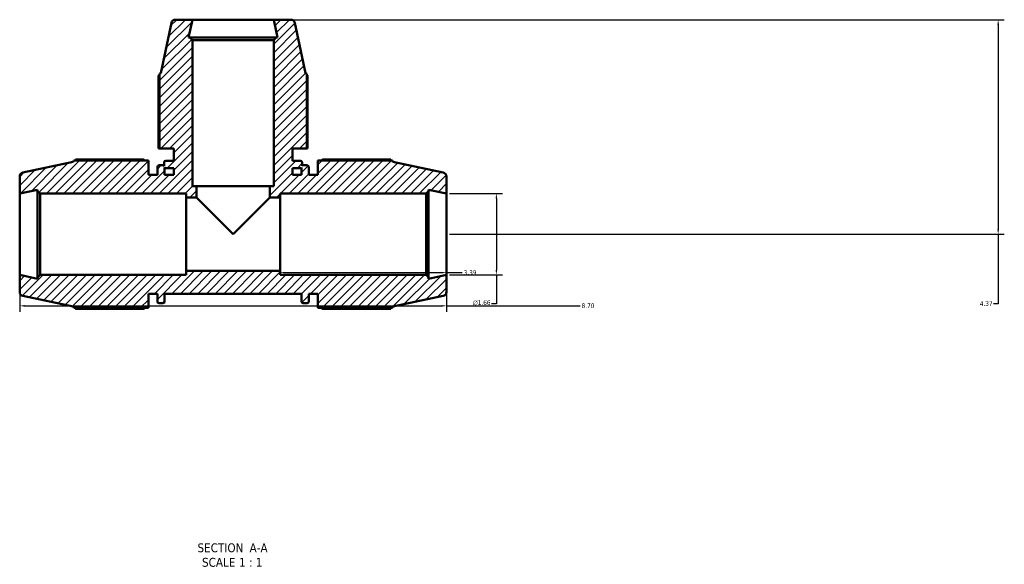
# Model space of a CAD drawing. Header units: inches. Extents: x 0.1 to 64.3, y -23.5 to 45.8.
# Tile 3 of 7: x 20.8 to 40.9, y -23.5 to -12.4. Entities that reach past the tile are written whole.
import ezdxf

# ---------------------------------------------------------------- set-up
doc = ezdxf.new("R2010")
doc.units = ezdxf.units.IN
doc.header["$MEASUREMENT"] = 0
for name, color, linetype, lineweight in [('Dimension (ANSI)', 7, 'Continuous', 25), ('Hatch (ANSI)', 7, 'Continuous', 18), ('Symbol (ANSI)', 7, 'Continuous', 25), ('Visible (ANSI)', 7, 'Continuous', 50)]:
    doc.layers.add(name, color=color, linetype=linetype, lineweight=lineweight)
doc.styles.add('Label Text (ANSI)', font='tahoma.ttf')
doc.styles.add('Note Text (ANSI)', font='tahoma.ttf')
doc.dimstyles.new('Default (ANSI)', dxfattribs={"dimtxt": 0.094488, "dimasz": 0.098425, "dimexe": 0.125, "dimexo": 0.0625, "dimgap": 0.031496, "dimtad": 0, "dimtih": 1, "dimtoh": 1, "dimrnd": 1e-08, "dimzin": 4, "dimdsep": 46, "dimtxsty": 'Note Text (ANSI)', "dimcen": 0.09, "dimdle": 0.393701, "dimclrd": 256, "dimclre": 256, "dimclrt": 5, "dimadec": 0, "dimazin": 1, "dimtfac": 1, "dimtofl": 0, "dimtmove": 0, "dimatfit": 3, "dimfxl": 1, "dimtolj": 1, "dimtzin": 4, "dimlwd": -1, "dimlwe": -1, "dimarcsym": 0})

# ---------------------------------------------------------------- blocks, each defined once
blk = doc.blocks.new('*D7')
at = {"layer": 'Defpoints', "color": 0, "transparency": 16777216}
for p in [(20.797, -17.618), (29.497, -17.618), (29.497, -18.247)]:
    blk.add_point(p, dxfattribs=at)
at = {"layer": 'Dimension (ANSI)', "transparency": 16777216}
for p, q in [((20.797, -17.68), (20.797, -18.372)), ((29.497, -17.68), (29.497, -18.372)), ((20.895, -18.247), (29.398, -18.247)), ((29.497, -18.247), (32.219, -18.247))]:
    blk.add_line(p, q, dxfattribs=at)
for points in [[(20.895, -18.231), (20.895, -18.264), (20.797, -18.247)], [(29.398, -18.231), (29.398, -18.264), (29.497, -18.247)]]:
    blk.add_solid(points, dxfattribs=at)
at = {"layer": 'Dimension (ANSI)', "color": 5, "transparency": 16777216, "insert": (32.251, -18.198), "char_height": 0.0945, "attachment_point": 1, "style": 'Note Text (ANSI)'}
blk.add_mtext('\\A1;8.70', dxfattribs=at)
blk = doc.blocks.new('*D8')
at = {"layer": 'Defpoints', "color": 0, "transparency": 16777216}
for p in [(26.107, -16.789), (29.497, -16.789), (29.497, -17.571)]:
    blk.add_point(p, dxfattribs=at)
at = {"layer": 'Dimension (ANSI)', "transparency": 16777216}
for p, q in [((26.205, -17.571), (29.398, -17.571)), ((29.497, -17.571), (29.815, -17.571))]:
    blk.add_line(p, q, dxfattribs=at)
for points in [[(26.205, -17.554), (26.205, -17.587), (26.107, -17.571)], [(29.398, -17.554), (29.398, -17.587), (29.497, -17.571)]]:
    blk.add_solid(points, dxfattribs=at)
at = {"layer": 'Dimension (ANSI)', "color": 5, "transparency": 16777216, "insert": (29.847, -17.521), "char_height": 0.0945, "attachment_point": 1, "style": 'Note Text (ANSI)'}
blk.add_mtext('\\A1;3.39', dxfattribs=at)
blk = doc.blocks.new('*D9')
at = {"layer": 'Defpoints', "color": 0, "transparency": 16777216}
for p in [(25.976, -12.419), (29.497, -16.789), (40.741, -16.789)]:
    blk.add_point(p, dxfattribs=at)
at = {"layer": 'Dimension (ANSI)', "transparency": 16777216}
for p, q in [((26.038, -12.419), (40.866, -12.419)), ((40.741, -12.517), (40.741, -16.69)), ((29.559, -16.789), (40.866, -16.789)), ((40.741, -16.789), (40.741, -18.204)), ((40.741, -18.204), (40.643, -18.204))]:
    blk.add_line(p, q, dxfattribs=at)
for points in [[(40.725, -12.517), (40.758, -12.517), (40.741, -12.419)], [(40.725, -16.69), (40.758, -16.69), (40.741, -16.789)]]:
    blk.add_solid(points, dxfattribs=at)
at = {"layer": 'Dimension (ANSI)', "color": 5, "transparency": 16777216, "insert": (40.367, -18.155), "char_height": 0.0945, "attachment_point": 1, "style": 'Note Text (ANSI)'}
blk.add_mtext('\\A1;4.37', dxfattribs=at)
blk = doc.blocks.new('*D10')
at = {"layer": 'Defpoints', "color": 0, "transparency": 16777216}
for p in [(29.497, -15.96), (29.497, -17.618), (30.513, -17.618)]:
    blk.add_point(p, dxfattribs=at)
at = {"layer": 'Dimension (ANSI)', "transparency": 16777216}
for p, q in [((29.559, -15.96), (30.638, -15.96)), ((30.513, -16.059), (30.513, -17.519)), ((29.559, -17.618), (30.638, -17.618)), ((30.513, -17.618), (30.513, -18.206)), ((30.513, -18.206), (30.414, -18.206))]:
    blk.add_line(p, q, dxfattribs=at)
for points in [[(30.496, -16.059), (30.529, -16.059), (30.513, -15.96)], [(30.496, -17.519), (30.529, -17.519), (30.513, -17.618)]]:
    blk.add_solid(points, dxfattribs=at)
at = {"layer": 'Dimension (ANSI)', "color": 5, "transparency": 16777216, "insert": (30.033, -18.135), "char_height": 0.09449, "attachment_point": 1, "style": 'Note Text (ANSI)'}
blk.add_mtext('\\A1;{\\fAIGDT|b0|i0;\\H0.0945;\\ln}\\fTahoma|b0|i0;\\H0.0945;1.66', dxfattribs=at)

msp = doc.modelspace()

# ---------------------------------------------------------------- hatches: boundary and pattern name
at = {"layer": 'Hatch (ANSI)'}
h = msp.add_hatch(dxfattribs=at)
h.set_pattern_fill('ANSI31', color=256, style=0)
edge = h.paths.add_edge_path()
edge.add_line((23.645, -15.041), (23.936, -15.041))
edge.add_line((23.936, -15.041), (23.936, -15.294))
edge.add_line((23.936, -15.294), (23.775, -15.294))
edge.add_ellipse((23.775, -15.327), major_axis=(-0.0331, 0), ratio=1, start_angle=270, end_angle=360)
edge.add_line((23.742, -15.327), (23.742, -15.395))
edge.add_ellipse((23.717, -15.417), major_axis=(-0.0217, 0.0251), ratio=1, start_angle=270, end_angle=319.2146)
edge.add_line((23.717, -15.384), (23.637, -15.384))
edge.add_ellipse((23.637, -15.417), major_axis=(-0.0331, 0), ratio=1, start_angle=270, end_angle=360)
edge.add_line((23.604, -15.417), (23.604, -15.578))
edge.add_line((23.604, -15.578), (23.419, -15.578))
edge.add_line((23.419, -15.578), (23.419, -15.287))
edge.add_line((23.419, -15.287), (21.898, -15.287))
edge.add_line((21.898, -15.287), (21.889, -15.314))
edge.add_line((21.889, -15.314), (20.862, -15.532))
edge.add_ellipse((20.88, -15.613), major_axis=(-0.0811, -0.0172), ratio=1, start_angle=270, end_angle=348)
edge.add_line((20.797, -15.613), (20.797, -15.96))
edge.add_line((20.797, -15.96), (21.161, -15.883))
edge.add_line((21.161, -15.883), (21.161, -15.91))
edge.add_line((21.161, -15.91), (21.211, -15.96))
edge.add_line((21.211, -15.96), (24.187, -15.96))
edge.add_line((24.187, -15.96), (24.187, -16.043))
edge.add_line((24.187, -16.043), (24.401, -16.043))
edge.add_line((24.401, -16.043), (24.401, -15.809))
edge.add_line((24.401, -15.809), (24.318, -15.809))
edge.add_line((24.318, -15.809), (24.318, -12.833))
edge.add_line((24.318, -12.833), (24.268, -12.783))
edge.add_line((24.268, -12.783), (24.241, -12.783))
edge.add_line((24.241, -12.783), (24.318, -12.419))
edge.add_line((24.318, -12.419), (23.971, -12.419))
edge.add_ellipse((23.971, -12.502), major_axis=(-0.0829, 0), ratio=1, start_angle=270, end_angle=348)
edge.add_line((23.89, -12.485), (23.672, -13.511))
edge.add_line((23.672, -13.511), (23.645, -13.52))
edge.add_line((23.645, -13.52), (23.645, -15.041))
edge = h.paths.add_edge_path(flags=0)
edge.add_line((23.936, -15.578), (23.75, -15.578))
edge.add_line((23.75, -15.578), (23.75, -15.428))
edge.add_ellipse((23.775, -15.407), major_axis=(0.0217, -0.0251), ratio=1, start_angle=270, end_angle=319.2146)
edge.add_line((23.775, -15.44), (23.936, -15.44))
edge.add_line((23.936, -15.44), (23.936, -15.578))
edge = h.paths.add_edge_path()
edge.add_ellipse((29.414, -17.965), major_axis=(0.0811, 0.0172), ratio=1, start_angle=270, end_angle=348)
edge.add_line((29.497, -17.965), (29.497, -17.618))
edge.add_line((29.497, -17.618), (29.133, -17.695))
edge.add_line((29.133, -17.695), (29.133, -17.667))
edge.add_line((29.133, -17.667), (29.083, -17.618))
edge.add_line((29.083, -17.618), (26.107, -17.618))
edge.add_line((26.107, -17.618), (26.107, -17.535))
edge.add_line((26.107, -17.535), (24.187, -17.535))
edge.add_line((24.187, -17.535), (24.187, -17.618))
edge.add_line((24.187, -17.618), (21.211, -17.618))
edge.add_line((21.211, -17.618), (21.161, -17.667))
edge.add_line((21.161, -17.667), (21.161, -17.695))
edge.add_line((21.161, -17.695), (20.797, -17.618))
edge.add_line((20.797, -17.618), (20.797, -17.965))
edge.add_ellipse((20.88, -17.965), major_axis=(0, -0.0829), ratio=1, start_angle=270, end_angle=348)
edge.add_line((20.862, -18.046), (21.889, -18.264))
edge.add_line((21.889, -18.264), (21.898, -18.291))
edge.add_line((21.898, -18.291), (23.419, -18.291))
edge.add_line((23.419, -18.291), (23.419, -18))
edge.add_line((23.419, -18), (23.604, -18))
edge.add_line((23.604, -18), (23.604, -18.161))
edge.add_ellipse((23.637, -18.161), major_axis=(0, -0.0331), ratio=1, start_angle=270, end_angle=360)
edge.add_line((23.637, -18.194), (23.717, -18.194))
edge.add_ellipse((23.717, -18.161), major_axis=(0.0331, 0), ratio=1, start_angle=270, end_angle=360)
edge.add_line((23.75, -18.161), (23.75, -18))
edge.add_line((23.75, -18), (26.544, -18))
edge.add_line((26.544, -18), (26.544, -18.161))
edge.add_ellipse((26.577, -18.161), major_axis=(0, -0.0331), ratio=1, start_angle=270, end_angle=360)
edge.add_line((26.577, -18.194), (26.656, -18.194))
edge.add_ellipse((26.656, -18.161), major_axis=(0.0331, 0), ratio=1, start_angle=270, end_angle=360)
edge.add_line((26.69, -18.161), (26.69, -18))
edge.add_line((26.69, -18), (26.875, -18))
edge.add_line((26.875, -18), (26.875, -18.291))
edge.add_line((26.875, -18.291), (28.396, -18.291))
edge.add_line((28.396, -18.291), (28.404, -18.264))
edge.add_line((28.404, -18.264), (29.431, -18.046))
edge = h.paths.add_edge_path()
edge.add_ellipse((29.414, -15.613), major_axis=(0, 0.0829), ratio=1, start_angle=270, end_angle=348)
edge.add_line((29.431, -15.532), (28.404, -15.314))
edge.add_line((28.404, -15.314), (28.396, -15.287))
edge.add_line((28.396, -15.287), (26.875, -15.287))
edge.add_line((26.875, -15.287), (26.875, -15.578))
edge.add_line((26.875, -15.578), (26.69, -15.578))
edge.add_line((26.69, -15.578), (26.69, -15.417))
edge.add_ellipse((26.656, -15.417), major_axis=(0, 0.0331), ratio=1, start_angle=270, end_angle=360)
edge.add_line((26.656, -15.384), (26.577, -15.384))
edge.add_ellipse((26.577, -15.417), major_axis=(-0.0331, 0), ratio=1, start_angle=270, end_angle=319.2146)
edge.add_line((26.552, -15.395), (26.552, -15.327))
edge.add_ellipse((26.519, -15.327), major_axis=(0, 0.0331), ratio=1, start_angle=270, end_angle=360)
edge.add_line((26.519, -15.294), (26.358, -15.294))
edge.add_line((26.358, -15.294), (26.358, -15.041))
edge.add_line((26.358, -15.041), (26.649, -15.041))
edge.add_line((26.649, -15.041), (26.649, -13.52))
edge.add_line((26.649, -13.52), (26.622, -13.511))
edge.add_line((26.622, -13.511), (26.404, -12.485))
edge.add_ellipse((26.323, -12.502), major_axis=(-0.0172, 0.0811), ratio=1, start_angle=270, end_angle=348)
edge.add_line((26.323, -12.419), (25.976, -12.419))
edge.add_line((25.976, -12.419), (26.053, -12.783))
edge.add_line((26.053, -12.783), (26.025, -12.783))
edge.add_line((26.025, -12.783), (25.976, -12.833))
edge.add_line((25.976, -12.833), (25.976, -15.809))
edge.add_line((25.976, -15.809), (25.893, -15.809))
edge.add_line((25.893, -15.809), (25.893, -16.043))
edge.add_line((25.893, -16.043), (26.107, -16.043))
edge.add_line((26.107, -16.043), (26.107, -15.96))
edge.add_line((26.107, -15.96), (29.083, -15.96))
edge.add_line((29.083, -15.96), (29.133, -15.91))
edge.add_line((29.133, -15.91), (29.133, -15.883))
edge.add_line((29.133, -15.883), (29.497, -15.96))
edge.add_line((29.497, -15.96), (29.497, -15.613))
edge = h.paths.add_edge_path(flags=0)
edge.add_ellipse((26.519, -15.407), major_axis=(0.0331, 0), ratio=1, start_angle=270, end_angle=319.2146)
edge.add_line((26.544, -15.428), (26.544, -15.578))
edge.add_line((26.544, -15.578), (26.358, -15.578))
edge.add_line((26.358, -15.578), (26.358, -15.44))
edge.add_line((26.358, -15.44), (26.519, -15.44))

# ---------------------------------------------------------------- linework, layer by layer
at = {"layer": 'Visible (ANSI)'}
for p, q in [((24.318, -12.419), (23.971, -12.419)), ((24.241, -12.783), (24.318, -12.419)), ((25.976, -12.419), (24.318, -12.419)), ((26.323, -12.419), (25.976, -12.419)), ((25.976, -12.419), (26.053, -12.783)), ((23.89, -12.485), (23.672, -13.511)), ((26.622, -13.511), (26.404, -12.485)), ((24.268, -12.783), (24.241, -12.783)), ((24.318, -12.833), (24.268, -12.783)), ((26.025, -12.783), (24.268, -12.783)), ((24.318, -15.809), (24.318, -12.833)), ((24.318, -12.833), (25.976, -12.833)), ((26.025, -12.783), (25.976, -12.833)), ((25.976, -12.833), (25.976, -15.809)), ((26.053, -12.783), (26.025, -12.783)), ((23.627, -13.557), (23.627, -15.041)), ((23.672, -13.511), (23.645, -13.52)), ((23.645, -13.52), (23.645, -15.041)), ((26.649, -13.52), (26.622, -13.511)), ((26.649, -15.041), (26.649, -13.52)), ((26.666, -15.041), (26.666, -13.557)), ((23.627, -15.041), (23.645, -15.041)), ((23.645, -15.041), (23.936, -15.041)), ((23.936, -15.041), (23.936, -15.294)), ((26.358, -15.294), (26.358, -15.041)), ((26.358, -15.041), (26.649, -15.041)), ((26.649, -15.041), (26.666, -15.041)), ((21.889, -15.314), (20.862, -15.532)), ((21.898, -15.287), (21.889, -15.314)), ((23.419, -15.287), (21.898, -15.287)), ((23.322, -15.269), (21.935, -15.269)), ((23.419, -15.578), (23.419, -15.287)), ((23.604, -15.417), (23.604, -15.578)), ((23.717, -15.384), (23.637, -15.384)), ((23.742, -15.327), (23.742, -15.395)), ((23.75, -15.578), (23.75, -15.428)), ((23.936, -15.294), (23.775, -15.294)), ((23.775, -15.44), (23.936, -15.44)), ((23.936, -15.44), (23.936, -15.578)), ((26.519, -15.294), (26.358, -15.294)), ((26.358, -15.578), (26.358, -15.44)), ((26.358, -15.44), (26.519, -15.44)), ((26.544, -15.428), (26.544, -15.578)), ((26.552, -15.395), (26.552, -15.327)), ((26.656, -15.384), (26.577, -15.384)), ((26.69, -15.578), (26.69, -15.417)), ((28.396, -15.287), (26.875, -15.287)), ((26.875, -15.287), (26.875, -15.578)), ((28.359, -15.269), (26.972, -15.269)), ((28.404, -15.314), (28.396, -15.287)), ((29.431, -15.532), (28.404, -15.314)), ((20.797, -15.613), (20.797, -15.96)), ((23.604, -15.578), (23.419, -15.578)), ((23.936, -15.578), (23.75, -15.578)), ((26.544, -15.578), (26.358, -15.578)), ((26.875, -15.578), (26.69, -15.578)), ((29.497, -15.96), (29.497, -15.613)), ((24.401, -15.809), (24.318, -15.809)), ((24.401, -16.043), (24.401, -15.809)), ((25.893, -15.809), (24.401, -15.809)), ((25.976, -15.809), (25.893, -15.809)), ((25.893, -15.809), (25.893, -16.043)), ((20.797, -15.96), (21.161, -15.883)), ((20.797, -15.96), (20.797, -17.618)), ((21.161, -15.883), (21.161, -15.91)), ((21.161, -15.91), (21.211, -15.96)), ((21.161, -15.91), (21.161, -17.667)), ((21.211, -15.96), (24.187, -15.96)), ((21.211, -17.618), (21.211, -15.96)), ((24.187, -15.96), (24.187, -16.043)), ((24.187, -16.043), (24.401, -16.043)), ((24.187, -17.535), (24.187, -16.043)), ((25.147, -16.789), (24.401, -16.043)), ((25.893, -16.043), (25.147, -16.789)), ((25.893, -16.043), (26.107, -16.043)), ((26.107, -16.043), (26.107, -15.96)), ((26.107, -15.96), (29.083, -15.96)), ((26.107, -16.043), (26.107, -17.535)), ((29.083, -15.96), (29.133, -15.91)), ((29.083, -15.96), (29.083, -17.618)), ((29.133, -15.91), (29.133, -15.883)), ((29.133, -15.883), (29.497, -15.96)), ((29.133, -17.667), (29.133, -15.91)), ((29.497, -17.618), (29.497, -15.96)), ((21.161, -17.695), (20.797, -17.618)), ((20.797, -17.618), (20.797, -17.965)), ((21.211, -17.618), (21.161, -17.667)), ((24.187, -17.618), (21.211, -17.618)), ((26.107, -17.535), (24.187, -17.535)), ((24.187, -17.535), (24.187, -17.618)), ((26.107, -17.618), (26.107, -17.535)), ((29.083, -17.618), (26.107, -17.618)), ((29.133, -17.667), (29.083, -17.618)), ((29.497, -17.618), (29.133, -17.695)), ((29.497, -17.965), (29.497, -17.618)), ((21.161, -17.667), (21.161, -17.695)), ((29.133, -17.695), (29.133, -17.667)), ((20.862, -18.046), (21.889, -18.264)), ((23.419, -18.291), (23.419, -18)), ((23.419, -18), (23.604, -18)), ((23.604, -18), (23.604, -18.161)), ((23.75, -18.161), (23.75, -18)), ((23.75, -18), (26.544, -18)), ((26.544, -18), (26.544, -18.161)), ((26.69, -18.161), (26.69, -18)), ((26.69, -18), (26.875, -18)), ((26.875, -18), (26.875, -18.291)), ((28.404, -18.264), (29.431, -18.046)), ((23.637, -18.194), (23.717, -18.194)), ((26.577, -18.194), (26.656, -18.194)), ((21.889, -18.264), (21.898, -18.291)), ((21.898, -18.291), (23.419, -18.291)), ((21.935, -18.308), (23.322, -18.308)), ((26.875, -18.291), (28.396, -18.291)), ((26.972, -18.308), (28.359, -18.308)), ((28.396, -18.291), (28.404, -18.264))]:
    msp.add_line(p, q, dxfattribs=at)
for centre, radius, start, end in [((23.971, -12.502), 0.0829, 90, 168), ((26.323, -12.502), 0.0829, 12, 90), ((23.637, -15.417), 0.0331, 90, 180), ((23.717, -15.417), 0.0331, 40.7854, 90), ((23.775, -15.327), 0.0331, 90, 180), ((23.775, -15.407), 0.0331, 220.7854, 270), ((26.519, -15.327), 0.0331, 0, 90), ((26.519, -15.407), 0.0331, 270, 319.2146), ((26.577, -15.417), 0.0331, 90, 139.2146), ((26.656, -15.417), 0.0331, 0, 90), ((20.88, -15.613), 0.0829, 102, 180), ((29.414, -15.613), 0.0829, 0, 78), ((20.88, -17.965), 0.0829, 180, 258), ((29.414, -17.965), 0.0829, 282, 0), ((23.637, -18.161), 0.0331, 180, 270), ((23.717, -18.161), 0.0331, 270, 0), ((26.577, -18.161), 0.0331, 180, 270), ((26.656, -18.161), 0.0331, 270, 0)]:
    msp.add_arc(centre, radius, start, end, dxfattribs=at)
for points, weights in [([(23.645, -13.548), (23.636, -13.552), (23.627, -13.557)], [1.00064348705, 1.00039580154, 1]), ([(26.666, -13.557), (26.658, -13.552), (26.649, -13.548)], [1, 1.00039580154, 1.00064348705]), ([(21.935, -15.269), (21.93, -15.278), (21.926, -15.287)], [1, 1.00039580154, 1.00064348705]), ([(23.322, -15.269), (23.336, -15.278), (23.35, -15.287)], [1.01609870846, 1.01410963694, 1.01197450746]), ([(26.944, -15.287), (26.957, -15.278), (26.972, -15.269)], [1.01197450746, 1.01410963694, 1.01609870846]), ([(28.368, -15.287), (28.364, -15.278), (28.359, -15.269)], [1.00064348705, 1.00039580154, 1]), ([(21.926, -18.291), (21.93, -18.3), (21.935, -18.308)], [1.00064348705, 1.00039580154, 1]), ([(23.35, -18.291), (23.336, -18.3), (23.322, -18.308)], [1.01197450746, 1.01410963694, 1.01609870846]), ([(26.972, -18.308), (26.957, -18.3), (26.944, -18.291)], [1.01609870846, 1.01410963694, 1.01197450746]), ([(28.359, -18.308), (28.364, -18.3), (28.368, -18.291)], [1, 1.00039580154, 1.00064348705])]:
    msp.add_rational_spline(points, weights, degree=2, dxfattribs=at)

# ---------------------------------------------------------------- texts
at = {"layer": 'Symbol (ANSI)', "char_height": 0.18, "attachment_point": 7, "style": 'Label Text (ANSI)'}
for s, insert in [('SECTION', (24.421, -23.269)), (' A-A', (25.415, -23.266)), ('SCALE', (24.513, -23.565)), (' 1 : 1', (25.201, -23.562))]:
    msp.add_mtext(s, dxfattribs=dict(at, insert=insert))

# ---------------------------------------------------------------- dimensions: what is measured, and where the dimension line sits
at = {"layer": 'Dimension (ANSI)'}
dim = msp.add_linear_dim(base=(40.741, -16.789), p1=(25.976, -12.419), p2=(29.497, -16.789), angle=90, dimstyle='Default (ANSI)', override={"dimgap": 0.031496, "dimdec": 2, "dimtol": 0, "dimlim": 0, "dimtp": 0, "dimtm": 0, "dimtdec": 2, "dimatfit": 2}, dxfattribs=at)
dim.commit()
dim.dimension.update_dxf_attribs({"geometry": '*D9', "text_midpoint": (40.489, -18.204), "dimtype": 160})
dim = msp.add_linear_dim(base=(30.513, -17.618), p1=(29.497, -15.96), p2=(29.497, -17.618), angle=90, text='{\\fAIGDT|b0|i0;\\H0.0945;\\ln}\\fTahoma|b0|i0;\\H0.0945;<>', dimstyle='Default (ANSI)', override={"dimgap": 0.031496, "dimdec": 2, "dimtol": 0, "dimlim": 0, "dimtp": 0, "dimtm": 0, "dimtdec": 2, "dimatfit": 2}, dxfattribs=at)
dim.commit()
dim.dimension.update_dxf_attribs({"geometry": '*D10', "text_midpoint": (30.208, -18.206), "dimtype": 160})
for base, p1, p2, override, picture, middle in [((29.497, -17.571), (26.107, -16.789), (29.497, -16.789), {"dimgap": 0.031496, "dimtih": 0, "dimtoh": 0, "dimdec": 2, "dimse1": 1, "dimse2": 1, "dimtol": 0, "dimlim": 0, "dimtp": 0, "dimtm": 0, "dimtdec": 2, "dimatfit": 2}, '*D8', (29.967, -17.571)), ((29.497, -18.247), (20.797, -17.618), (29.497, -17.618), {"dimgap": 0.031496, "dimtih": 0, "dimtoh": 0, "dimdec": 2, "dimtol": 0, "dimlim": 0, "dimtp": 0, "dimtm": 0, "dimtdec": 2, "dimatfit": 2}, '*D7', (32.372, -18.247))]:
    dim = msp.add_linear_dim(base=base, p1=p1, p2=p2, dimstyle='Default (ANSI)', override=override, dxfattribs=at)
    dim.commit()
    dim.dimension.update_dxf_attribs({"geometry": picture, "text_midpoint": middle, "dimtype": 160})

doc.saveas('drawing.dxf')
